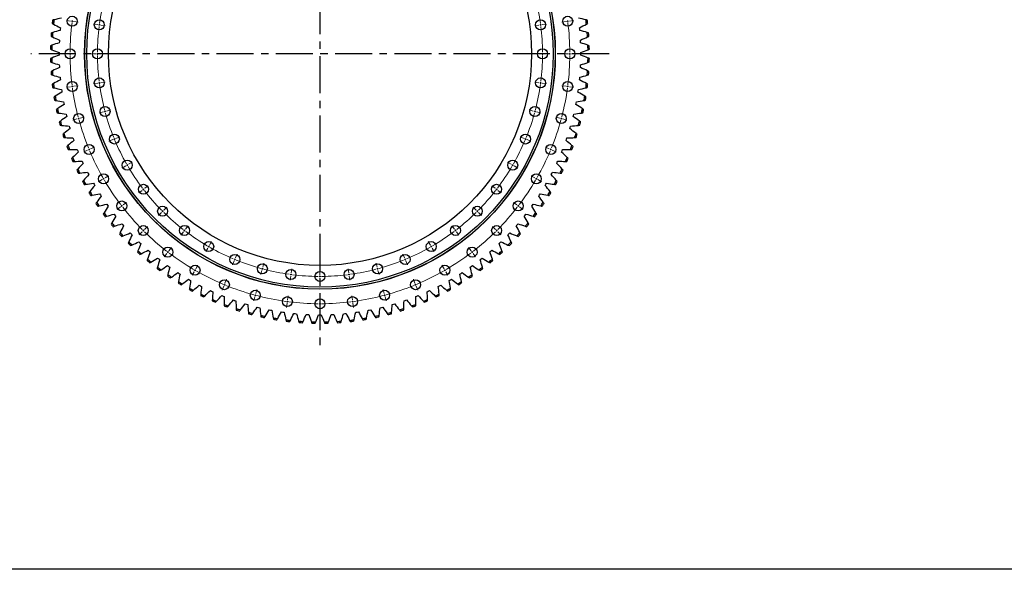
# Model space of a CAD drawing. Header units: millimetres. Extents: x 427 to 9394, y 22732 to 29464.
# Tile 1 of 16: x 1955 to 4910, y 22732 to 24382. Entities that reach past the tile are written whole.
import ezdxf

# ---------------------------------------------------------------- set-up
doc = ezdxf.new("R2010")
doc.units = ezdxf.units.MM
doc.header["$LTSCALE"] = 50
doc.linetypes.add('CENTER', pattern=[10.16, 6.35, -1.27, 1.27, -1.27])

msp = doc.modelspace()

# ---------------------------------------------------------------- linework, layer by layer
at = {"linetype": 'CENTER', "ltscale": 0.35}
for p, q in [((2855.9, 25160.8), (2855.9, 23397.3)), ((3723.7, 24279), (1988.1, 24279))]:
    msp.add_line(p, q, dxfattribs=at)
at = {"color": 7, "linetype": 'Continuous', "lineweight": 25}
for p, q in [((2076.3, 24353.5), (2076, 24349.5)), ((2076.8, 24357.5), (2076.3, 24353.5)), ((3635.5, 24353.5), (3635.1, 24357.5)), ((3635.8, 24349.5), (3635.5, 24353.5)), ((2073.7, 24316.3), (2073.5, 24312.3)), ((2073.9, 24320.3), (2073.7, 24316.3)), ((3638.1, 24316.3), (3637.9, 24320.3)), ((3638.3, 24312.3), (3638.1, 24316.3)), ((2072.8, 24283), (2072.8, 24279)), ((2072.8, 24279), (2072.8, 24275)), ((3639, 24279), (3639, 24283)), ((3639, 24275), (3639, 24279)), ((2073.5, 24245.8), (2073.7, 24241.8)), ((2073.7, 24241.8), (2073.9, 24237.8)), ((3637.9, 24237.8), (3638.1, 24241.8)), ((3638.1, 24241.8), (3638.3, 24245.8)), ((2076, 24208.6), (2076.3, 24204.6)), ((3635.5, 24204.6), (3635.8, 24208.6)), ((2076.3, 24204.6), (2076.8, 24200.6)), ((3635.1, 24200.6), (3635.5, 24204.6)), ((2080.2, 24171.6), (2080.8, 24167.6)), ((2080.8, 24167.6), (2081.4, 24163.6)), ((3630.4, 24163.6), (3631.1, 24167.6)), ((3631.1, 24167.6), (3631.6, 24171.6)), ((2086.2, 24134.8), (2087, 24130.8)), ((2087, 24130.8), (2087.7, 24126.9)), ((3624.1, 24126.9), (3624.9, 24130.8)), ((3624.9, 24130.8), (3625.6, 24134.8)), ((2094, 24098.3), (2094.9, 24094.4)), ((2094.9, 24094.4), (2095.9, 24090.5)), ((3616, 24090.5), (3616.9, 24094.4)), ((3616.9, 24094.4), (3617.9, 24098.3)), ((2103.4, 24062.3), (2104.5, 24058.4)), ((2104.5, 24058.4), (2105.7, 24054.6)), ((3606.1, 24054.6), (3607.3, 24058.4)), ((3607.3, 24058.4), (3608.4, 24062.3)), ((2114.6, 24026.7), (2115.9, 24022.9)), ((2115.9, 24022.9), (2117.2, 24019.1)), ((3594.6, 24019.1), (3596, 24022.9)), ((3596, 24022.9), (3597.2, 24026.7)), ((2127.4, 23991.7), (2128.9, 23988)), ((2128.9, 23988), (2130.4, 23984.3)), ((3581.4, 23984.3), (3582.9, 23988)), ((3582.9, 23988), (3584.4, 23991.7)), ((2141.9, 23957.4), (2143.6, 23953.7)), ((2143.6, 23953.7), (2145.3, 23950.1)), ((3566.6, 23950.1), (3568.3, 23953.7)), ((3568.3, 23953.7), (3569.9, 23957.4)), ((2158, 23923.8), (2159.9, 23920.2)), ((2159.9, 23920.2), (2161.7, 23916.6)), ((3550.1, 23916.6), (3552, 23920.2)), ((3552, 23920.2), (3553.8, 23923.8)), ((2175.7, 23891), (2177.7, 23887.5)), ((2177.7, 23887.5), (2179.8, 23884)), ((3532.1, 23884), (3534.1, 23887.5)), ((3534.1, 23887.5), (3536.1, 23891)), ((2195, 23859), (2197.1, 23855.6)), ((2197.1, 23855.6), (2199.3, 23852.3)), ((3512.5, 23852.3), (3514.7, 23855.6)), ((3514.7, 23855.6), (3516.8, 23859)), ((2215.7, 23828.1), (2218, 23824.8)), ((2218, 23824.8), (2220.4, 23821.5)), ((3491.5, 23821.5), (3493.8, 23824.8)), ((3493.8, 23824.8), (3496.1, 23828.1)), ((2237.9, 23798.1), (2240.3, 23794.9)), ((2240.3, 23794.9), (2242.9, 23791.8)), ((3469, 23791.8), (3471.5, 23794.9)), ((3471.5, 23794.9), (3473.9, 23798.1)), ((2261.5, 23769.3), (2264.1, 23766.2)), ((2264.1, 23766.2), (2266.7, 23763.2)), ((3445.1, 23763.2), (3447.7, 23766.2)), ((3447.7, 23766.2), (3450.4, 23769.3)), ((2286.4, 23741.5), (2289.1, 23738.6)), ((2289.1, 23738.6), (2291.9, 23735.7)), ((3419.9, 23735.7), (3422.7, 23738.6)), ((3422.7, 23738.6), (3425.4, 23741.5)), ((2312.6, 23715.1), (2315.5, 23712.3)), ((2315.5, 23712.3), (2318.4, 23709.5)), ((3393.4, 23709.5), (3396.3, 23712.3)), ((3396.3, 23712.3), (3399.2, 23715.1)), ((2340.1, 23689.8), (2343.1, 23687.2)), ((2343.1, 23687.2), (2346.1, 23684.6)), ((3365.7, 23684.6), (3368.7, 23687.2)), ((3368.7, 23687.2), (3371.8, 23689.8)), ((2368.7, 23666), (2371.8, 23663.5)), ((2371.8, 23663.5), (2375, 23661)), ((3336.8, 23661), (3340, 23663.5)), ((3340, 23663.5), (3343.1, 23666)), ((2398.4, 23643.5), (2401.7, 23641.1)), ((2401.7, 23641.1), (2404.9, 23638.8)), ((2429.2, 23622.4), (2432.5, 23620.2)), ((2432.5, 23620.2), (2435.9, 23618.1)), ((3275.9, 23618.1), (3279.3, 23620.2)), ((3279.3, 23620.2), (3282.7, 23622.4)), ((3306.9, 23638.8), (3310.2, 23641.1)), ((3310.2, 23641.1), (3313.4, 23643.5)), ((2460.9, 23602.9), (2464.4, 23600.8)), ((2464.4, 23600.8), (2467.8, 23598.9)), ((2493.5, 23584.8), (2497.1, 23583)), ((3214.8, 23583), (3218.3, 23584.8)), ((3244, 23598.9), (3247.5, 23600.8)), ((3247.5, 23600.8), (3250.9, 23602.9)), ((2497.1, 23583), (2500.7, 23581.2)), ((2527, 23568.4), (2530.6, 23566.7)), ((2530.6, 23566.7), (2534.3, 23565.1)), ((3177.6, 23565.1), (3181.2, 23566.7)), ((3181.2, 23566.7), (3184.9, 23568.4)), ((3211.2, 23581.2), (3214.8, 23583)), ((2561.1, 23553.5), (2564.9, 23552)), ((2564.9, 23552), (2568.6, 23550.6)), ((2596, 23540.3), (2599.8, 23539)), ((2599.8, 23539), (2603.6, 23537.7)), ((2631.4, 23528.8), (2635.3, 23527.6)), ((2635.3, 23527.6), (2639.1, 23526.5)), ((3072.7, 23526.5), (3076.5, 23527.6)), ((3076.5, 23527.6), (3080.4, 23528.8)), ((3108.2, 23537.7), (3112, 23539)), ((3112, 23539), (3115.8, 23540.3)), ((3143.2, 23550.6), (3147, 23552)), ((3147, 23552), (3150.7, 23553.5)), ((2667.4, 23519), (2671.3, 23518)), ((2671.3, 23518), (2675.2, 23517.1)), ((2703.8, 23510.9), (2707.7, 23510.1)), ((2707.7, 23510.1), (2711.7, 23509.3)), ((2740.5, 23504.5), (2744.5, 23503.9)), ((2744.5, 23503.9), (2748.4, 23503.4)), ((2777.5, 23499.9), (2781.5, 23499.5)), ((2781.5, 23499.5), (2785.5, 23499.1)), ((2814.6, 23497), (2818.7, 23496.8)), ((2818.7, 23496.8), (2822.7, 23496.6)), ((2889.2, 23496.6), (2893.2, 23496.8)), ((2893.2, 23496.8), (2897.2, 23497)), ((2926.4, 23499.1), (2930.4, 23499.5)), ((2930.4, 23499.5), (2934.3, 23499.9)), ((2963.4, 23503.4), (2967.4, 23503.9)), ((2967.4, 23503.9), (2971.3, 23504.5)), ((3000.2, 23509.3), (3004.1, 23510.1)), ((3004.1, 23510.1), (3008, 23510.9)), ((3036.6, 23517.1), (3040.5, 23518)), ((3040.5, 23518), (3044.4, 23519)), ((2851.9, 23496), (2855.9, 23495.9)), ((2855.9, 23495.9), (2859.9, 23496))]:
    msp.add_line(p, q, dxfattribs=at)
at = {"color": 0, "linetype": 'Continuous', "lineweight": 18}
for p, q in [((2107.4, 24377.6), (2095, 24379.2)), ((2112.3, 24376.9), (2109.9, 24377.3)), ((2112.3, 24376.9), (2114.8, 24376.6)), ((2117.3, 24376.3), (2129.7, 24374.6)), ((2188.7, 24366.9), (2176.3, 24368.5)), ((2193.6, 24366.2), (2191.1, 24366.5)), ((2193.6, 24366.2), (2196.1, 24365.9)), ((2198.6, 24365.6), (2211, 24363.9)), ((3513.2, 24365.6), (3500.8, 24363.9)), ((3518.2, 24366.2), (3515.7, 24365.9)), ((3518.2, 24366.2), (3520.7, 24366.5)), ((3523.2, 24366.9), (3535.5, 24368.5)), ((3594.5, 24376.3), (3582.1, 24374.6)), ((3599.5, 24376.9), (3597, 24376.6)), ((3599.5, 24376.9), (3602, 24377.3)), ((3604.5, 24377.6), (3616.8, 24379.2)), ((2100.9, 24279), (2088.4, 24279)), ((2105.9, 24279), (2103.4, 24279)), ((2105.9, 24279), (2108.4, 24279)), ((2110.9, 24279), (2123.4, 24279)), ((2182.9, 24279), (2170.4, 24279)), ((2187.9, 24279), (2185.4, 24279)), ((2187.9, 24279), (2190.4, 24279)), ((2192.9, 24279), (2205.4, 24279)), ((3518.9, 24279), (3506.4, 24279)), ((3523.9, 24279), (3521.4, 24279)), ((3523.9, 24279), (3526.4, 24279)), ((3528.9, 24279), (3541.4, 24279)), ((3600.9, 24279), (3588.4, 24279)), ((3605.9, 24279), (3603.4, 24279)), ((3605.9, 24279), (3608.4, 24279)), ((3610.9, 24279), (3623.4, 24279)), ((2107.4, 24180.5), (2095, 24178.9)), ((2112.3, 24181.1), (2109.9, 24180.8)), ((2112.3, 24181.1), (2114.8, 24181.5)), ((2117.3, 24181.8), (2129.7, 24183.4)), ((2188.7, 24191.2), (2176.3, 24189.6)), ((2193.6, 24191.8), (2191.1, 24191.5)), ((2193.6, 24191.8), (2196.1, 24192.2)), ((2198.6, 24192.5), (2211, 24194.1)), ((3513.2, 24192.5), (3500.8, 24194.1)), ((3518.2, 24191.8), (3515.7, 24192.2)), ((3518.2, 24191.8), (3520.7, 24191.5)), ((3523.2, 24191.2), (3535.5, 24189.6)), ((3594.5, 24181.8), (3582.1, 24183.4)), ((3599.5, 24181.1), (3597, 24181.5)), ((3599.5, 24181.1), (3602, 24180.8)), ((3604.5, 24180.5), (3616.8, 24178.9)), ((2136.3, 24086.2), (2148.4, 24089.4)), ((2205.8, 24104.8), (2193.8, 24101.6)), ((2210.7, 24106.1), (2208.3, 24105.5)), ((2210.7, 24106.1), (2213.1, 24106.8)), ((2215.5, 24107.4), (2227.6, 24110.7)), ((3496.3, 24107.4), (3484.2, 24110.7)), ((3501.2, 24106.1), (3498.7, 24106.8)), ((3501.2, 24106.1), (3503.6, 24105.5)), ((3506, 24104.8), (3518.1, 24101.6)), ((3575.5, 24086.2), (3563.5, 24089.4)), ((2126.6, 24083.6), (2114.6, 24080.4)), ((2131.5, 24084.9), (2129.1, 24084.3)), ((2131.5, 24084.9), (2133.9, 24085.6)), ((3580.4, 24084.9), (3577.9, 24085.6)), ((3580.4, 24084.9), (3582.8, 24084.3)), ((3585.2, 24083.6), (3597.3, 24080.4)), ((2243.4, 24025.3), (2254.9, 24030.1)), ((3468.4, 24025.3), (3456.9, 24030.1)), ((2167.6, 23993.9), (2179.2, 23998.7)), ((2234.1, 24021.5), (2222.6, 24016.7)), ((2238.8, 24023.4), (2236.5, 24022.4)), ((2238.8, 24023.4), (2241.1, 24024.4)), ((3473.1, 24023.4), (3470.8, 24024.4)), ((3473.1, 24023.4), (3475.4, 24022.4)), ((3477.7, 24021.5), (3489.2, 24016.7)), ((3544.2, 23993.9), (3532.7, 23998.7)), ((2158.4, 23990.1), (2146.8, 23985.3)), ((2163, 23992), (2160.7, 23991.1)), ((2163, 23992), (2165.3, 23993)), ((3548.8, 23992), (3546.5, 23993)), ((3548.8, 23992), (3551.1, 23991.1)), ((3553.4, 23990.1), (3565, 23985.3)), ((2273.1, 23942.5), (2262.3, 23936.3)), ((2277.4, 23945), (2275.2, 23943.8)), ((2277.4, 23945), (2279.6, 23946.3)), ((2281.7, 23947.5), (2292.6, 23953.8)), ((3430.1, 23947.5), (3419.3, 23953.8)), ((3434.4, 23945), (3432.3, 23946.3)), ((3434.4, 23945), (3436.6, 23943.8)), ((3438.7, 23942.5), (3449.6, 23936.3)), ((2210.7, 23906.5), (2221.5, 23912.8)), ((3501.1, 23906.5), (3490.3, 23912.8)), ((2202.1, 23901.5), (2191.2, 23895.3)), ((2206.4, 23904), (2204.2, 23902.8)), ((2206.4, 23904), (2208.6, 23905.3)), ((2329.9, 23875.4), (2339.8, 23883)), ((3381.9, 23875.4), (3372, 23883)), ((3505.4, 23904), (3503.3, 23905.3)), ((3505.4, 23904), (3507.6, 23902.8)), ((3509.8, 23901.5), (3520.6, 23895.3)), ((2322, 23869.3), (2312.1, 23861.7)), ((2326, 23872.4), (2324, 23870.9)), ((2326, 23872.4), (2327.9, 23873.9)), ((3385.9, 23872.4), (3383.9, 23873.9)), ((3385.9, 23872.4), (3387.9, 23870.9)), ((3389.8, 23869.3), (3399.8, 23861.7)), ((2260.9, 23822.5), (2258.9, 23820.9)), ((2260.9, 23822.5), (2262.9, 23824)), ((2264.9, 23825.5), (2274.8, 23833.1)), ((3447, 23825.5), (3437, 23833.1)), ((3450.9, 23822.5), (3448.9, 23824)), ((3450.9, 23822.5), (3452.9, 23820.9)), ((2256.9, 23819.4), (2247, 23811.8)), ((2380, 23803.1), (2371.2, 23794.3)), ((2383.6, 23806.7), (2381.8, 23804.9)), ((2383.6, 23806.7), (2385.3, 23808.5)), ((2387.1, 23810.2), (2395.9, 23819.1)), ((3324.7, 23810.2), (3315.9, 23819.1)), ((3328.3, 23806.7), (3326.5, 23808.5)), ((3328.3, 23806.7), (3330, 23804.9)), ((3331.8, 23803.1), (3340.6, 23794.3)), ((3454.9, 23819.4), (3464.8, 23811.8)), ((2452.3, 23753), (2459.9, 23763)), ((3259.5, 23753), (3251.9, 23763)), ((2322, 23745.2), (2313.2, 23736.3)), ((2325.6, 23748.7), (2323.8, 23746.9)), ((2325.6, 23748.7), (2327.4, 23750.5)), ((2329.1, 23752.2), (2338, 23761.1)), ((2446.2, 23745.1), (2438.6, 23735.2)), ((2449.3, 23749.1), (2447.7, 23747.1)), ((2449.3, 23749.1), (2450.8, 23751.1)), ((3262.6, 23749.1), (3261, 23751.1)), ((3262.6, 23749.1), (3264.1, 23747.1)), ((3265.6, 23745.1), (3273.2, 23735.2)), ((3382.7, 23752.2), (3373.9, 23761.1)), ((3386.2, 23748.7), (3384.5, 23750.5)), ((3386.2, 23748.7), (3388, 23746.9)), ((3389.8, 23745.2), (3398.6, 23736.3)), ((2524.4, 23704.9), (2530.7, 23715.7)), ((3187.4, 23704.9), (3181.2, 23715.7)), ((2396.3, 23680), (2388.7, 23670.1)), ((2399.3, 23684), (2397.8, 23682)), ((2399.3, 23684), (2400.9, 23686)), ((2402.4, 23688), (2410, 23697.9)), ((2519.4, 23696.2), (2513.2, 23685.4)), ((2521.9, 23700.5), (2520.7, 23698.4)), ((2521.9, 23700.5), (2523.2, 23702.7)), ((2602.2, 23666.5), (2607, 23678)), ((3109.6, 23666.5), (3104.8, 23678)), ((3189.9, 23700.5), (3188.7, 23702.7)), ((3189.9, 23700.5), (3191.2, 23698.4)), ((3192.4, 23696.2), (3198.7, 23685.4)), ((3309.4, 23688), (3301.8, 23697.9)), ((3312.5, 23684), (3311, 23686)), ((3312.5, 23684), (3314, 23682)), ((3315.5, 23680), (3323.1, 23670.1)), ((2483.4, 23633.8), (2489.7, 23644.7)), ((2598.4, 23657.3), (2593.6, 23645.7)), ((2600.3, 23661.9), (2599.3, 23659.6)), ((2600.3, 23661.9), (2601.2, 23664.2)), ((2684.3, 23638.6), (2687.6, 23650.7)), ((3027.5, 23638.6), (3024.3, 23650.7)), ((3111.5, 23661.9), (3110.6, 23664.2)), ((3111.5, 23661.9), (3112.5, 23659.6)), ((3113.5, 23657.3), (3118.2, 23645.7)), ((3228.4, 23633.8), (3222.2, 23644.7)), ((2478.4, 23625.2), (2472.2, 23614.4)), ((2480.9, 23629.5), (2479.7, 23627.3)), ((2480.9, 23629.5), (2482.2, 23631.7)), ((2681.7, 23629), (2678.5, 23616.9)), ((2683, 23633.8), (2682.4, 23631.4)), ((2683, 23633.8), (2683.7, 23636.2)), ((2768.7, 23616.7), (2768.4, 23614.3)), ((2768.7, 23616.7), (2769, 23619.2)), ((2769.4, 23621.7), (2771, 23634.1)), ((2855.9, 23616), (2855.9, 23628.5)), ((2942.5, 23621.7), (2940.8, 23634.1)), ((2943.1, 23616.7), (2942.8, 23619.2)), ((2943.1, 23616.7), (2943.4, 23614.3)), ((3028.8, 23633.8), (3028.2, 23636.2)), ((3028.8, 23633.8), (3029.5, 23631.4)), ((3030.1, 23629), (3033.3, 23616.9)), ((3230.9, 23629.5), (3229.7, 23631.7)), ((3230.9, 23629.5), (3232.2, 23627.3)), ((3233.4, 23625.2), (3239.7, 23614.4)), ((2568.9, 23586.1), (2567.9, 23583.8)), ((2568.9, 23586.1), (2569.9, 23588.4)), ((2570.8, 23590.7), (2575.6, 23602.3)), ((2768.1, 23611.8), (2766.4, 23599.4)), ((2855.9, 23611), (2855.9, 23613.5)), ((2855.9, 23611), (2855.9, 23608.5)), ((2855.9, 23606), (2855.9, 23593.5)), ((2943.8, 23611.8), (2945.4, 23599.4)), ((3141, 23590.7), (3136.2, 23602.3)), ((3142.9, 23586.1), (3142, 23588.4)), ((3142.9, 23586.1), (3143.9, 23583.8)), ((2567, 23581.5), (2562.2, 23570)), ((2661.8, 23554.6), (2662.4, 23557)), ((2663.1, 23559.4), (2666.3, 23571.5)), ((3048.7, 23559.4), (3045.5, 23571.5)), ((3050, 23554.6), (3049.4, 23557)), ((3144.8, 23581.5), (3149.6, 23570)), ((2660.5, 23549.8), (2657.3, 23537.7)), ((2661.8, 23554.6), (2661.2, 23552.2)), ((2757.4, 23530.5), (2755.7, 23518.1)), ((2758, 23535.4), (2757.7, 23533)), ((2758, 23535.4), (2758.3, 23537.9)), ((2758.7, 23540.4), (2760.3, 23552.8)), ((2855.9, 23534), (2855.9, 23546.5)), ((2855.9, 23529), (2855.9, 23531.5)), ((2855.9, 23529), (2855.9, 23526.5)), ((2953.2, 23540.4), (2951.5, 23552.8)), ((2953.8, 23535.4), (2953.5, 23537.9)), ((2953.8, 23535.4), (2954.1, 23533)), ((2954.5, 23530.5), (2956.1, 23518.1)), ((3050, 23554.6), (3050.7, 23552.2)), ((3051.3, 23549.8), (3054.6, 23537.7)), ((2855.9, 23524), (2855.9, 23511.5))]:
    msp.add_line(p, q, dxfattribs=at)
msp.add_lwpolyline([(426.7, 29464.3), (9393.5, 29464.3), (9393.5, 22731.9), (426.7, 22731.9)], close=True)
at = {"color": 7, "linetype": 'Continuous', "lineweight": 25}
for centre, radius in [((2855.9, 24279), 706.5), ((2855.9, 24279), 706), ((2855.9, 24279), 700), ((2855.9, 24279), 635), ((2112.3, 24376.9), 15), ((3599.5, 24376.9), 15), ((2193.6, 24366.2), 15), ((3518.2, 24366.2), 15), ((2105.9, 24279), 15), ((2187.9, 24279), 15), ((3523.9, 24279), 15), ((3605.9, 24279), 15), ((2193.6, 24191.8), 15), ((3518.2, 24191.8), 15), ((2112.3, 24181.1), 15), ((3599.5, 24181.1), 15), ((2210.7, 24106.1), 15), ((3501.2, 24106.1), 15), ((2131.5, 24084.9), 15), ((3580.4, 24084.9), 15), ((2238.8, 24023.4), 15), ((3473.1, 24023.4), 15), ((2163, 23992), 15), ((3548.8, 23992), 15), ((2277.4, 23945), 15), ((3434.4, 23945), 15), ((2206.4, 23904), 15), ((3505.4, 23904), 15), ((2326, 23872.4), 15), ((3385.9, 23872.4), 15), ((2260.9, 23822.5), 15), ((2383.6, 23806.7), 15), ((3328.3, 23806.7), 15), ((3450.9, 23822.5), 15), ((2325.6, 23748.7), 15), ((2449.3, 23749.1), 15), ((3262.6, 23749.1), 15), ((3386.2, 23748.7), 15), ((2521.9, 23700.5), 15), ((3189.9, 23700.5), 15), ((2399.3, 23684), 15), ((2600.3, 23661.9), 15), ((3111.5, 23661.9), 15), ((3312.5, 23684), 15), ((2480.9, 23629.5), 15), ((2683, 23633.8), 15), ((3028.8, 23633.8), 15), ((3230.9, 23629.5), 15), ((2768.7, 23616.7), 15), ((2855.9, 23611), 15), ((2943.1, 23616.7), 15), ((2568.9, 23586.1), 15), ((3142.9, 23586.1), 15), ((2661.8, 23554.6), 15), ((3050, 23554.6), 15), ((2758, 23535.4), 15), ((2855.9, 23529), 15), ((2953.8, 23535.4), 15)]:
    msp.add_circle(centre, radius, dxfattribs=at)
at = {"color": 0, "linetype": 'Continuous', "lineweight": 18}
for radius, start, end in [(668, 165.4289, 172.0711), (668, 7.9289, 14.5711), (750, 172.882, 179.618), (750, 172.5, 172.691), (750, 172.309, 172.5), (668, 172.9289, 179.5711), (668, 172.5, 172.7144), (668, 172.2856, 172.5), (668, 7.5, 7.7144), (668, 7.2856, 7.5), (668, 0.4289, 7.0711), (750, 7.5, 7.691), (750, 7.309, 7.5), (750, 0.382, 7.118), (750, 179.809, 180), (750, 180, 180.191), (750, 180.382, 187.118), (668, 179.7856, 180), (668, 180, 180.2144), (668, 180.4289, 187.0711), (668, 352.9289, 359.5711), (668, 0, 0.2144), (668, 359.7856, 0), (750, 352.882, 359.618), (750, 0, 0.191), (750, 359.809, 0), (750, 187.309, 187.5), (750, 187.5, 187.691), (750, 187.882, 194.618), (668, 187.2856, 187.5), (668, 187.5, 187.7144), (668, 187.9289, 194.5711), (668, 345.4289, 352.0711), (668, 352.2856, 352.5), (668, 352.5, 352.7144), (750, 345.382, 352.118), (750, 352.309, 352.5), (750, 352.5, 352.691), (750, 194.809, 195), (668, 194.7856, 195), (668, 195, 195.2144), (668, 195.4289, 202.0711), (668, 337.9289, 344.5711), (668, 344.7856, 345), (668, 345, 345.2144), (750, 345, 345.191), (750, 195, 195.191), (750, 195.382, 202.118), (750, 337.882, 344.618), (750, 344.809, 345), (668, 202.2856, 202.5), (668, 202.5, 202.7144), (668, 202.9289, 209.5711), (668, 330.4289, 337.0711), (668, 337.2856, 337.5), (668, 337.5, 337.7144), (750, 202.309, 202.5), (750, 202.5, 202.691), (750, 202.882, 209.618), (750, 330.382, 337.118), (750, 337.309, 337.5), (750, 337.5, 337.691), (668, 209.7856, 210), (668, 210, 210.2144), (668, 210.4289, 217.0711), (668, 322.9289, 329.5711), (668, 329.7856, 330), (668, 330, 330.2144), (750, 209.809, 210), (750, 210, 210.191), (750, 210.382, 217.118), (750, 322.882, 329.618), (750, 329.809, 330), (750, 330, 330.191), (668, 217.2856, 217.5), (668, 217.5, 217.7144), (668, 217.9289, 224.5711), (668, 315.4289, 322.0711), (668, 322.2856, 322.5), (668, 322.5, 322.7144), (750, 217.309, 217.5), (750, 217.5, 217.691), (750, 322.309, 322.5), (750, 322.5, 322.691), (750, 217.882, 224.618), (668, 224.7856, 225), (668, 225, 225.2144), (668, 225.4289, 232.0711), (668, 307.9289, 314.5711), (668, 314.7856, 315), (668, 315, 315.2144), (750, 315.382, 322.118), (750, 224.809, 225), (750, 225, 225.191), (750, 225.382, 232.118), (668, 232.2856, 232.5), (668, 232.5, 232.7144), (668, 232.9289, 239.5711), (668, 300.4289, 307.0711), (668, 307.2856, 307.5), (668, 307.5, 307.7144), (750, 307.882, 314.618), (750, 314.809, 315), (750, 315, 315.191), (750, 232.309, 232.5), (750, 232.5, 232.691), (750, 232.882, 239.618), (668, 239.7856, 240), (668, 240, 240.2144), (668, 240.4289, 247.0711), (668, 292.9289, 299.5711), (668, 299.7856, 300), (668, 300, 300.2144), (750, 300.382, 307.118), (750, 307.309, 307.5), (750, 307.5, 307.691), (668, 247.2856, 247.5), (668, 247.5, 247.7144), (668, 247.9289, 254.5711), (668, 285.4289, 292.0711), (668, 292.2856, 292.5), (668, 292.5, 292.7144), (750, 239.809, 240), (750, 240, 240.191), (750, 240.382, 247.118), (668, 254.7856, 255), (668, 255, 255.2144), (668, 255.4289, 262.0711), (668, 262.2856, 262.5), (668, 262.5, 262.7144), (668, 262.9289, 269.5711), (668, 270.4289, 277.0711), (668, 277.2856, 277.5), (668, 277.5, 277.7144), (668, 277.9289, 284.5711), (668, 284.7856, 285), (668, 285, 285.2144), (750, 292.882, 299.618), (750, 299.809, 300), (750, 300, 300.191), (750, 247.309, 247.5), (750, 247.5, 247.691), (668, 269.7856, 270), (668, 270, 270.2144), (750, 292.309, 292.5), (750, 292.5, 292.691), (750, 247.882, 254.618), (750, 254.809, 255), (750, 285, 285.191), (750, 285.382, 292.118), (750, 255, 255.191), (750, 255.382, 262.118), (750, 262.309, 262.5), (750, 262.5, 262.691), (750, 262.882, 269.618), (750, 269.809, 270), (750, 270, 270.191), (750, 270.382, 277.118), (750, 277.309, 277.5), (750, 277.5, 277.691), (750, 277.882, 284.618), (750, 284.809, 285)]:
    msp.add_arc((2855.9, 24279), radius, start, end, dxfattribs=at)
at = {"color": 7, "linetype": 'Continuous', "lineweight": 25}
for radius, start, end in [(808.8, 172.8144, 173.5493), (804.8, 172.7069, 173.6568), (804.8, 6.3432, 7.2931), (808.8, 6.4507, 7.1856), (808.8, 175.5417, 176.2765), (804.8, 175.4341, 176.384), (804.8, 3.616, 4.5659), (808.8, 3.7235, 4.4583), (808.8, 178.2689, 179.0038), (804.8, 178.1614, 179.1113), (804.8, 0.8887, 1.8386), (808.8, 0.9962, 1.7311), (808.8, 180.9962, 181.7311), (804.8, 180.8887, 181.8386), (804.8, 358.1614, 359.1113), (808.8, 358.2689, 359.0038), (808.8, 183.7235, 184.4583), (804.8, 183.616, 184.5659), (804.8, 355.4341, 356.384), (808.8, 355.5417, 356.2765), (808.8, 186.4507, 187.1856), (804.8, 186.3432, 187.2931), (804.8, 352.7069, 353.6568), (808.8, 352.8144, 353.5493), (808.8, 189.178, 189.9129), (804.8, 189.0705, 190.0204), (804.8, 349.9796, 350.9295), (808.8, 350.0871, 350.822), (808.8, 191.9053, 192.6402), (804.8, 191.7978, 192.7477), (804.8, 347.2523, 348.2022), (808.8, 347.3598, 348.0947), (808.8, 194.6326, 195.3674), (804.8, 194.525, 195.475), (804.8, 344.525, 345.475), (808.8, 344.6326, 345.3674), (808.8, 197.3598, 198.0947), (804.8, 197.2523, 198.2022), (804.8, 341.7978, 342.7477), (808.8, 341.9053, 342.6402), (808.8, 200.0871, 200.822), (804.8, 199.9796, 200.9295), (804.8, 339.0705, 340.0204), (808.8, 339.178, 339.9129), (808.8, 202.8144, 203.5493), (804.8, 202.7069, 203.6568), (804.8, 336.3432, 337.2931), (808.8, 336.4507, 337.1856), (808.8, 205.5417, 206.2765), (804.8, 205.4341, 206.384), (804.8, 333.616, 334.5659), (808.8, 333.7235, 334.4583), (808.8, 208.2689, 209.0038), (804.8, 208.1614, 209.1113), (804.8, 330.8887, 331.8386), (808.8, 330.9962, 331.7311), (808.8, 210.9962, 211.7311), (804.8, 210.8887, 211.8386), (804.8, 328.1614, 329.1113), (808.8, 328.2689, 329.0038), (808.8, 213.7235, 214.4583), (804.8, 213.616, 214.5659), (804.8, 325.4341, 326.384), (808.8, 325.5417, 326.2765), (808.8, 216.4507, 217.1856), (804.8, 216.3432, 217.2931), (804.8, 322.7069, 323.6568), (808.8, 322.8144, 323.5493), (808.8, 219.178, 219.9129), (804.8, 219.0705, 220.0204), (804.8, 319.9796, 320.9295), (808.8, 320.0871, 320.822), (808.8, 221.9053, 222.6402), (804.8, 221.7978, 222.7477), (804.8, 317.2523, 318.2022), (808.8, 317.3598, 318.0947), (808.8, 224.6326, 225.3674), (804.8, 224.525, 225.475), (804.8, 314.525, 315.475), (808.8, 314.6326, 315.3674), (808.8, 227.3598, 228.0947), (804.8, 227.2523, 228.2022), (804.8, 311.7978, 312.7477), (808.8, 311.9053, 312.6402), (808.8, 230.0871, 230.822), (804.8, 229.9796, 230.9295), (804.8, 309.0705, 310.0204), (808.8, 309.178, 309.9129), (808.8, 232.8144, 233.5493), (804.8, 232.7069, 233.6568), (804.8, 235.4341, 236.384), (804.8, 303.616, 304.5659), (804.8, 306.3432, 307.2931), (808.8, 306.4507, 307.1856), (808.8, 235.5417, 236.2765), (808.8, 238.2689, 239.0038), (804.8, 238.1614, 239.1113), (804.8, 300.8887, 301.8386), (808.8, 300.9962, 301.7311), (808.8, 303.7235, 304.4583), (808.8, 240.9962, 241.7311), (804.8, 240.8887, 241.8386), (804.8, 243.616, 244.5659), (804.8, 295.4341, 296.384), (804.8, 298.1614, 299.1113), (808.8, 298.2689, 299.0038), (808.8, 243.7235, 244.4583), (808.8, 246.4507, 247.1856), (804.8, 246.3432, 247.2931), (804.8, 249.0705, 250.0204), (804.8, 289.9796, 290.9295), (804.8, 292.7069, 293.6568), (808.8, 292.8144, 293.5493), (808.8, 295.5417, 296.2765), (808.8, 249.178, 249.9129), (804.8, 251.7978, 252.7477), (808.8, 251.9053, 252.6402), (804.8, 254.525, 255.475), (808.8, 254.6326, 255.3674), (804.8, 284.525, 285.475), (808.8, 284.6326, 285.3674), (804.8, 287.2523, 288.2022), (808.8, 287.3598, 288.0947), (808.8, 290.0871, 290.822), (804.8, 257.2523, 258.2022), (808.8, 257.3598, 258.0947), (804.8, 259.9796, 260.9295), (808.8, 260.0871, 260.822), (804.8, 262.7069, 263.6568), (808.8, 262.8144, 263.5493), (804.8, 265.4341, 266.384), (808.8, 265.5417, 266.2765), (804.8, 268.1614, 269.1113), (808.8, 268.2689, 269.0038), (804.8, 270.8887, 271.8386), (808.8, 270.9962, 271.7311), (804.8, 273.616, 274.5659), (808.8, 273.7235, 274.4583), (804.8, 276.3432, 277.2931), (808.8, 276.4507, 277.1856), (804.8, 279.0705, 280.0204), (808.8, 279.178, 279.9129), (804.8, 281.7978, 282.7477), (808.8, 281.9053, 282.6402)]:
    msp.add_arc((2855.9, 24279), radius, start, end, dxfattribs=at)
for points in [[(2080.2, 24386.5), (2072.7, 24384.8), (2065.2, 24383), (2057.6, 24381.2)], [(3654.2, 24381.2), (3646.7, 24383), (3639.1, 24384.8), (3631.6, 24386.5)], [(2052.2, 24369.9), (2053.5, 24369.2), (2054.8, 24368.6), (2056, 24367.9)], [(2057.6, 24381.2), (2056.2, 24380.9), (2054.9, 24380.5), (2053.5, 24380.2)], [(2056, 24367.9), (2062.9, 24364.4), (2069.8, 24360.9), (2076.8, 24357.5)], [(3635.1, 24357.5), (3642, 24360.9), (3648.9, 24364.4), (3655.8, 24367.9)], [(3658.4, 24380.2), (3657, 24380.5), (3655.6, 24380.9), (3654.2, 24381.2)], [(3655.8, 24367.9), (3657.1, 24368.6), (3658.3, 24369.2), (3659.6, 24369.9)], [(2048.8, 24331.6), (2050.1, 24331), (2051.4, 24330.4), (2052.7, 24329.8)], [(2053.7, 24343.1), (2052.3, 24342.7), (2050.9, 24342.3), (2049.6, 24341.9)], [(2052.7, 24329.8), (2059.8, 24326.6), (2066.8, 24323.4), (2073.9, 24320.3)], [(2076, 24349.5), (2068.5, 24347.4), (2061.1, 24345.3), (2053.7, 24343.1)], [(3658.2, 24343.1), (3650.7, 24345.3), (3643.3, 24347.4), (3635.8, 24349.5)], [(3637.9, 24320.3), (3645, 24323.4), (3652.1, 24326.6), (3659.1, 24329.8)], [(3662.3, 24341.9), (3660.9, 24342.3), (3659.5, 24342.7), (3658.2, 24343.1)], [(3659.1, 24329.8), (3660.4, 24330.4), (3661.7, 24331), (3663, 24331.6)], [(2051.5, 24304.9), (2050.2, 24304.4), (2048.8, 24303.9), (2047.5, 24303.5)], [(2073.5, 24312.3), (2066.2, 24309.8), (2058.9, 24307.4), (2051.5, 24304.9)], [(3660.3, 24304.9), (3653, 24307.4), (3645.6, 24309.8), (3638.3, 24312.3)], [(3664.3, 24303.5), (3663, 24303.9), (3661.6, 24304.4), (3660.3, 24304.9)], [(2047.2, 24293.1), (2048.6, 24292.6), (2049.9, 24292), (2051.2, 24291.5)], [(2051.2, 24266.5), (2049.9, 24266), (2048.6, 24265.5), (2047.2, 24265)], [(2051.2, 24291.5), (2058.4, 24288.7), (2065.6, 24285.8), (2072.8, 24283)], [(2072.8, 24275), (2065.6, 24272.2), (2058.4, 24269.4), (2051.2, 24266.5)], [(3639, 24283), (3646.2, 24285.8), (3653.4, 24288.7), (3660.6, 24291.5)], [(3660.6, 24266.5), (3653.4, 24269.4), (3646.2, 24272.2), (3639, 24275)], [(3660.6, 24291.5), (3661.9, 24292), (3663.3, 24292.6), (3664.6, 24293.1)], [(3664.6, 24265), (3663.3, 24265.5), (3661.9, 24266), (3660.6, 24266.5)], [(2047.5, 24254.6), (2048.8, 24254.1), (2050.2, 24253.7), (2051.5, 24253.2)], [(2051.5, 24253.2), (2058.9, 24250.7), (2066.2, 24248.2), (2073.5, 24245.8)], [(2073.9, 24237.8), (2066.8, 24234.6), (2059.8, 24231.5), (2052.7, 24228.3)], [(3659.1, 24228.3), (3652.1, 24231.5), (3645, 24234.6), (3637.9, 24237.8)], [(3638.3, 24245.8), (3645.6, 24248.2), (3653, 24250.7), (3660.3, 24253.2)], [(3660.3, 24253.2), (3661.6, 24253.7), (3663, 24254.1), (3664.3, 24254.6)], [(2052.7, 24228.3), (2051.4, 24227.7), (2050.1, 24227.1), (2048.8, 24226.5)], [(2049.6, 24216.2), (2050.9, 24215.8), (2052.3, 24215.4), (2053.7, 24215)], [(2053.7, 24215), (2061.1, 24212.8), (2068.5, 24210.7), (2076, 24208.6)], [(3635.8, 24208.6), (3643.3, 24210.7), (3650.7, 24212.8), (3658.2, 24215)], [(3658.2, 24215), (3659.5, 24215.4), (3660.9, 24215.8), (3662.3, 24216.2)], [(3663, 24226.5), (3661.7, 24227.1), (3660.4, 24227.7), (3659.1, 24228.3)], [(2056, 24190.1), (2054.8, 24189.5), (2053.5, 24188.8), (2052.2, 24188.2)], [(2053.5, 24177.9), (2054.9, 24177.5), (2056.2, 24177.2), (2057.6, 24176.9)], [(2076.8, 24200.6), (2069.8, 24197.1), (2062.9, 24193.6), (2056, 24190.1)], [(2057.6, 24176.9), (2065.2, 24175.1), (2072.7, 24173.3), (2080.2, 24171.6)], [(3631.6, 24171.6), (3639.1, 24173.3), (3646.7, 24175.1), (3654.2, 24176.9)], [(3655.8, 24190.1), (3648.9, 24193.6), (3642, 24197.1), (3635.1, 24200.6)], [(3654.2, 24176.9), (3655.6, 24177.2), (3657, 24177.5), (3658.4, 24177.9)], [(3659.6, 24188.2), (3658.3, 24188.8), (3657.1, 24189.5), (3655.8, 24190.1)], [(2061.2, 24152.2), (2059.9, 24151.4), (2058.7, 24150.7), (2057.5, 24150)], [(2081.4, 24163.6), (2074.6, 24159.8), (2067.9, 24156), (2061.2, 24152.2)], [(3650.6, 24152.2), (3643.9, 24156), (3637.2, 24159.8), (3630.4, 24163.6)], [(3654.4, 24150), (3653.1, 24150.7), (3651.9, 24151.4), (3650.6, 24152.2)], [(2059.2, 24139.8), (2060.6, 24139.5), (2062, 24139.3), (2063.4, 24139)], [(2063.4, 24139), (2071, 24137.6), (2078.6, 24136.1), (2086.2, 24134.8)], [(2087.7, 24126.9), (2081.2, 24122.8), (2074.6, 24118.6), (2068.1, 24114.5)], [(3643.7, 24114.5), (3637.2, 24118.6), (3630.6, 24122.8), (3624.1, 24126.9)], [(3625.6, 24134.8), (3633.2, 24136.1), (3640.8, 24137.6), (3648.4, 24139)], [(3648.4, 24139), (3649.8, 24139.3), (3651.2, 24139.5), (3652.6, 24139.8)], [(2068.1, 24114.5), (2066.9, 24113.7), (2065.7, 24112.9), (2064.5, 24112.2)], [(2066.7, 24102), (2068.1, 24101.8), (2069.5, 24101.6), (2070.9, 24101.4)], [(2070.9, 24101.4), (2078.6, 24100.4), (2086.3, 24099.3), (2094, 24098.3)], [(2095.9, 24090.5), (2089.5, 24086.1), (2083.2, 24081.7), (2076.8, 24077.2)], [(3635, 24077.2), (3628.7, 24081.7), (3622.3, 24086.1), (3616, 24090.5)], [(3617.9, 24098.3), (3625.5, 24099.3), (3633.2, 24100.4), (3640.9, 24101.4)], [(3640.9, 24101.4), (3642.3, 24101.6), (3643.7, 24101.8), (3645.1, 24102)], [(3647.3, 24112.2), (3646.1, 24112.9), (3644.9, 24113.7), (3643.7, 24114.5)], [(2076.8, 24077.2), (2075.7, 24076.4), (2074.5, 24075.5), (2073.3, 24074.7)], [(2076, 24064.7), (2077.4, 24064.6), (2078.9, 24064.4), (2080.3, 24064.3)], [(2080.3, 24064.3), (2088, 24063.6), (2095.7, 24062.9), (2103.4, 24062.3)], [(3608.4, 24062.3), (3616.1, 24062.9), (3623.8, 24063.6), (3631.5, 24064.3)], [(3631.5, 24064.3), (3633, 24064.4), (3634.4, 24064.6), (3635.8, 24064.7)], [(3638.5, 24074.7), (3637.3, 24075.5), (3636.2, 24076.4), (3635, 24077.2)], [(2087.3, 24040.3), (2086.2, 24039.5), (2085.1, 24038.6), (2084, 24037.7)], [(2105.7, 24054.6), (2099.5, 24049.8), (2093.4, 24045.1), (2087.3, 24040.3)], [(3624.5, 24040.3), (3618.4, 24045.1), (3612.3, 24049.8), (3606.1, 24054.6)], [(3627.9, 24037.7), (3626.7, 24038.6), (3625.6, 24039.5), (3624.5, 24040.3)], [(2087.1, 24027.8), (2088.5, 24027.8), (2090, 24027.7), (2091.4, 24027.6)], [(2091.4, 24027.6), (2099.1, 24027.3), (2106.9, 24027), (2114.6, 24026.7)], [(2099.5, 24004), (2098.5, 24003.1), (2097.4, 24002.2), (2096.3, 24001.2)], [(2117.2, 24019.1), (2111.3, 24014.1), (2105.4, 24009.1), (2099.5, 24004)], [(3612.3, 24004), (3606.4, 24009.1), (3600.5, 24014.1), (3594.6, 24019.1)], [(3597.2, 24026.7), (3605, 24027), (3612.7, 24027.3), (3620.4, 24027.6)], [(3615.5, 24001.2), (3614.4, 24002.2), (3613.4, 24003.1), (3612.3, 24004)], [(3620.4, 24027.6), (3621.9, 24027.7), (3623.3, 24027.8), (3624.7, 24027.8)], [(2099.9, 23991.5), (2101.4, 23991.5), (2102.8, 23991.5), (2104.2, 23991.5)], [(2104.2, 23991.5), (2112, 23991.6), (2119.7, 23991.6), (2127.4, 23991.7)], [(2130.4, 23984.3), (2124.8, 23979), (2119.1, 23973.7), (2113.5, 23968.4)], [(3598.3, 23968.4), (3592.7, 23973.7), (3587.1, 23979), (3581.4, 23984.3)], [(3584.4, 23991.7), (3592.1, 23991.6), (3599.9, 23991.6), (3607.6, 23991.5)], [(3607.6, 23991.5), (3609, 23991.5), (3610.5, 23991.5), (3611.9, 23991.5)], [(2113.5, 23968.4), (2112.5, 23967.4), (2111.4, 23966.4), (2110.4, 23965.4)], [(2114.5, 23955.9), (2115.9, 23956), (2117.3, 23956), (2118.7, 23956.1)], [(2118.7, 23956.1), (2126.5, 23956.5), (2134.2, 23956.9), (2141.9, 23957.4)], [(2145.3, 23950.1), (2139.9, 23944.5), (2134.5, 23939), (2129.1, 23933.4)], [(3582.7, 23933.4), (3577.4, 23939), (3572, 23944.5), (3566.6, 23950.1)], [(3569.9, 23957.4), (3577.6, 23956.9), (3585.3, 23956.5), (3593.1, 23956.1)], [(3593.1, 23956.1), (3594.5, 23956), (3595.9, 23956), (3597.4, 23955.9)], [(3601.4, 23965.4), (3600.4, 23966.4), (3599.4, 23967.4), (3598.3, 23968.4)], [(2129.1, 23933.4), (2128.1, 23932.4), (2127.1, 23931.3), (2126.2, 23930.3)], [(2130.7, 23921), (2132.1, 23921.1), (2133.5, 23921.2), (2134.9, 23921.4)], [(2134.9, 23921.4), (2142.6, 23922.1), (2150.3, 23922.9), (2158, 23923.8)], [(2161.7, 23916.6), (2156.6, 23910.8), (2151.5, 23905), (2146.4, 23899.2)], [(3565.4, 23899.2), (3560.4, 23905), (3555.2, 23910.8), (3550.1, 23916.6)], [(3553.8, 23923.8), (3561.5, 23922.9), (3569.2, 23922.1), (3576.9, 23921.4)], [(3576.9, 23921.4), (3578.3, 23921.2), (3579.7, 23921.1), (3581.1, 23921)], [(3585.7, 23930.3), (3584.7, 23931.3), (3583.7, 23932.4), (3582.7, 23933.4)], [(2146.4, 23899.2), (2145.4, 23898.1), (2144.5, 23897), (2143.6, 23896)], [(2148.5, 23886.9), (2150, 23887.1), (2151.4, 23887.3), (2152.8, 23887.5)], [(2152.8, 23887.5), (2160.4, 23888.6), (2168.1, 23889.8), (2175.7, 23891)], [(2179.8, 23884), (2174.9, 23878), (2170.1, 23871.9), (2165.3, 23865.9)], [(3546.6, 23865.9), (3541.8, 23871.9), (3536.9, 23878), (3532.1, 23884)], [(3536.1, 23891), (3543.7, 23889.8), (3551.4, 23888.6), (3559, 23887.5)], [(3559, 23887.5), (3560.5, 23887.3), (3561.9, 23887.1), (3563.3, 23886.9)], [(3568.3, 23896), (3567.3, 23897), (3566.4, 23898.1), (3565.4, 23899.2)], [(2165.3, 23865.9), (2164.4, 23864.8), (2163.5, 23863.6), (2162.6, 23862.5)], [(2168, 23853.7), (2169.4, 23853.9), (2170.8, 23854.2), (2172.2, 23854.5)], [(2172.2, 23854.5), (2179.8, 23856), (2187.4, 23857.5), (2195, 23859)], [(2199.3, 23852.3), (2194.8, 23846), (2190.2, 23839.8), (2185.7, 23833.5)], [(3526.1, 23833.5), (3521.6, 23839.8), (3517.1, 23846), (3512.5, 23852.3)], [(3516.8, 23859), (3524.4, 23857.5), (3532, 23856), (3539.6, 23854.5)], [(3539.6, 23854.5), (3541, 23854.2), (3542.4, 23853.9), (3543.8, 23853.7)], [(3549.2, 23862.5), (3548.3, 23863.6), (3547.4, 23864.8), (3546.6, 23865.9)], [(2185.7, 23833.5), (2184.9, 23832.3), (2184, 23831.2), (2183.2, 23830)], [(2189, 23821.4), (2190.4, 23821.7), (2191.8, 23822.1), (2193.2, 23822.4)], [(2193.2, 23822.4), (2200.7, 23824.3), (2208.2, 23826.2), (2215.7, 23828.1)], [(2220.4, 23821.5), (2216.1, 23815.1), (2211.9, 23808.6), (2207.7, 23802.1)], [(3504.2, 23802.1), (3500, 23808.6), (3495.7, 23815.1), (3491.5, 23821.5)], [(3496.1, 23828.1), (3503.6, 23826.2), (3511.1, 23824.3), (3518.6, 23822.4)], [(3518.6, 23822.4), (3520, 23822.1), (3521.4, 23821.7), (3522.8, 23821.4)], [(3528.6, 23830), (3527.8, 23831.2), (3527, 23832.3), (3526.1, 23833.5)], [(2207.7, 23802.1), (2206.9, 23800.9), (2206.1, 23799.7), (2205.3, 23798.5)], [(2215.7, 23791.4), (2223.1, 23793.6), (2230.5, 23795.8), (2237.9, 23798.1)], [(2242.9, 23791.8), (2238.9, 23785.2), (2235, 23778.5), (2231.1, 23771.8)], [(3480.7, 23771.8), (3476.8, 23778.5), (3472.9, 23785.2), (3469, 23791.8)], [(3473.9, 23798.1), (3481.3, 23795.8), (3488.7, 23793.6), (3496.2, 23791.4)], [(3506.5, 23798.5), (3505.7, 23799.7), (3504.9, 23800.9), (3504.2, 23802.1)], [(2211.6, 23790.2), (2212.9, 23790.6), (2214.3, 23791), (2215.7, 23791.4)], [(2231.1, 23771.8), (2230.4, 23770.6), (2229.7, 23769.3), (2228.9, 23768.1)], [(2239.6, 23761.5), (2246.9, 23764.1), (2254.2, 23766.6), (2261.5, 23769.3)], [(2266.7, 23763.2), (2263.1, 23756.4), (2259.5, 23749.5), (2255.9, 23742.6)], [(3455.9, 23742.6), (3452.3, 23749.5), (3448.7, 23756.4), (3445.1, 23763.2)], [(3450.4, 23769.3), (3457.6, 23766.6), (3464.9, 23764.1), (3472.2, 23761.5)], [(3482.9, 23768.1), (3482.2, 23769.3), (3481.5, 23770.6), (3480.7, 23771.8)], [(3496.2, 23791.4), (3497.5, 23791), (3498.9, 23790.6), (3500.3, 23790.2)], [(2235.5, 23760.1), (2236.9, 23760.6), (2238.2, 23761), (2239.6, 23761.5)], [(2255.9, 23742.6), (2255.3, 23741.4), (2254.6, 23740.1), (2254, 23738.8)], [(2260.9, 23731.2), (2262.3, 23731.7), (2263.6, 23732.2), (2264.9, 23732.8)], [(2264.9, 23732.8), (2272.1, 23735.7), (2279.3, 23738.6), (2286.4, 23741.5)], [(2291.9, 23735.7), (2288.6, 23728.7), (2285.4, 23721.7), (2282.1, 23714.7)], [(3429.7, 23714.7), (3426.5, 23721.7), (3423.2, 23728.7), (3419.9, 23735.7)], [(3425.4, 23741.5), (3432.6, 23738.6), (3439.7, 23735.7), (3446.9, 23732.8)], [(3446.9, 23732.8), (3448.2, 23732.2), (3449.6, 23731.7), (3450.9, 23731.2)], [(3457.9, 23738.8), (3457.2, 23740.1), (3456.5, 23741.4), (3455.9, 23742.6)], [(3472.2, 23761.5), (3473.6, 23761), (3474.9, 23760.6), (3476.3, 23760.1)], [(2282.1, 23714.7), (2281.5, 23713.4), (2280.9, 23712.1), (2280.3, 23710.8)], [(2287.7, 23703.5), (2289, 23704.1), (2290.3, 23704.7), (2291.6, 23705.3)], [(2291.6, 23705.3), (2298.6, 23708.5), (2305.6, 23711.8), (2312.6, 23715.1)], [(2318.4, 23709.5), (2315.5, 23702.4), (2312.5, 23695.2), (2309.6, 23688)], [(3402.2, 23688), (3399.3, 23695.2), (3396.4, 23702.4), (3393.4, 23709.5)], [(3399.2, 23715.1), (3406.2, 23711.8), (3413.2, 23708.5), (3420.3, 23705.3)], [(3420.3, 23705.3), (3421.6, 23704.7), (3422.8, 23704.1), (3424.1, 23703.5)], [(3431.5, 23710.8), (3430.9, 23712.1), (3430.3, 23713.4), (3429.7, 23714.7)], [(2309.6, 23688), (2309.1, 23686.7), (2308.6, 23685.4), (2308, 23684.1)], [(2315.7, 23677.1), (2317, 23677.7), (2318.2, 23678.4), (2319.5, 23679.1)], [(2319.5, 23679.1), (2326.4, 23682.6), (2333.2, 23686.2), (2340.1, 23689.8)], [(2346.1, 23684.6), (2343.5, 23677.3), (2340.9, 23670), (2338.4, 23662.7)], [(3373.4, 23662.7), (3370.9, 23670), (3368.3, 23677.3), (3365.7, 23684.6)], [(3371.8, 23689.8), (3378.6, 23686.2), (3385.4, 23682.6), (3392.3, 23679.1)], [(3392.3, 23679.1), (3393.6, 23678.4), (3394.8, 23677.7), (3396.1, 23677.1)], [(3403.8, 23684.1), (3403.3, 23685.4), (3402.7, 23686.7), (3402.2, 23688)], [(2338.4, 23662.7), (2337.9, 23661.4), (2337.4, 23660), (2337, 23658.7)], [(2345, 23652.1), (2346.2, 23652.8), (2347.4, 23653.5), (2348.7, 23654.2)], [(2348.7, 23654.2), (2355.4, 23658.1), (2362, 23662), (2368.7, 23666)], [(2375, 23661), (2372.7, 23653.6), (2370.5, 23646.2), (2368.3, 23638.8)], [(3343.5, 23638.8), (3341.3, 23646.2), (3339.1, 23653.6), (3336.8, 23661)], [(3343.1, 23666), (3349.8, 23662), (3356.5, 23658.1), (3363.2, 23654.2)], [(3363.2, 23654.2), (3364.4, 23653.5), (3365.6, 23652.8), (3366.9, 23652.1)], [(3374.9, 23658.7), (3374.4, 23660), (3373.9, 23661.4), (3373.4, 23662.7)], [(2368.3, 23638.8), (2367.9, 23637.4), (2367.5, 23636), (2367.1, 23634.7)], [(2375.4, 23628.5), (2376.6, 23629.2), (2377.8, 23630), (2379, 23630.8)], [(2379, 23630.8), (2385.5, 23635), (2392, 23639.2), (2398.4, 23643.5)], [(2399.3, 23616.3), (2399, 23614.9), (2398.6, 23613.5), (2398.3, 23612.1)], [(2404.9, 23638.8), (2403, 23631.3), (2401.2, 23623.8), (2399.3, 23616.3)], [(2410.4, 23608.8), (2416.6, 23613.3), (2422.9, 23617.9), (2429.2, 23622.4)], [(2435.9, 23618.1), (2434.4, 23610.5), (2432.8, 23602.9), (2431.4, 23595.3)], [(3280.5, 23595.3), (3279, 23602.9), (3277.5, 23610.5), (3275.9, 23618.1)], [(3282.7, 23622.4), (3288.9, 23617.9), (3295.2, 23613.3), (3301.5, 23608.8)], [(3312.5, 23616.3), (3310.7, 23623.8), (3308.8, 23631.3), (3306.9, 23638.8)], [(3313.5, 23612.1), (3313.2, 23613.5), (3312.9, 23614.9), (3312.5, 23616.3)], [(3313.4, 23643.5), (3319.9, 23639.2), (3326.4, 23635), (3332.9, 23630.8)], [(3332.9, 23630.8), (3334.1, 23630), (3335.2, 23629.2), (3336.4, 23628.5)], [(3344.8, 23634.7), (3344.3, 23636), (3343.9, 23637.4), (3343.5, 23638.8)], [(2406.9, 23606.3), (2408, 23607.2), (2409.2, 23608), (2410.4, 23608.8)], [(2431.4, 23595.3), (2431.1, 23593.9), (2430.8, 23592.5), (2430.5, 23591.1)], [(2439.4, 23585.7), (2440.5, 23586.6), (2441.6, 23587.5), (2442.8, 23588.4)], [(2442.8, 23588.4), (2448.8, 23593.2), (2454.9, 23598), (2460.9, 23602.9)], [(2467.8, 23598.9), (2466.7, 23591.2), (2465.5, 23583.6), (2464.4, 23575.9)], [(2476.1, 23569.5), (2481.9, 23574.6), (2487.7, 23579.7), (2493.5, 23584.8)], [(3218.3, 23584.8), (3224.1, 23579.7), (3229.9, 23574.6), (3235.7, 23569.5)], [(3247.5, 23575.9), (3246.3, 23583.6), (3245.2, 23591.2), (3244, 23598.9)], [(3250.9, 23602.9), (3257, 23598), (3263, 23593.2), (3269.1, 23588.4)], [(3269.1, 23588.4), (3270.2, 23587.5), (3271.3, 23586.6), (3272.4, 23585.7)], [(3281.3, 23591.1), (3281, 23592.5), (3280.7, 23593.9), (3280.5, 23595.3)], [(3301.5, 23608.8), (3302.6, 23608), (3303.8, 23607.2), (3304.9, 23606.3)], [(2464.4, 23575.9), (2464.2, 23574.5), (2464, 23573.1), (2463.8, 23571.7)], [(2472.9, 23566.7), (2473.9, 23567.6), (2475, 23568.6), (2476.1, 23569.5)], [(2498.3, 23558.1), (2498.1, 23556.6), (2498, 23555.2), (2497.9, 23553.8)], [(2500.7, 23581.2), (2499.8, 23573.5), (2499, 23565.8), (2498.3, 23558.1)], [(2510.3, 23552.2), (2515.9, 23557.6), (2521.4, 23563), (2527, 23568.4)], [(2534.3, 23565.1), (2533.8, 23557.3), (2533.4, 23549.6), (2533, 23541.9)], [(3178.8, 23541.9), (3178.5, 23549.6), (3178, 23557.3), (3177.6, 23565.1)], [(3184.9, 23568.4), (3190.4, 23563), (3196, 23557.6), (3201.6, 23552.2)], [(3213.6, 23558.1), (3212.8, 23565.8), (3212, 23573.5), (3211.2, 23581.2)], [(3214, 23553.8), (3213.8, 23555.2), (3213.7, 23556.6), (3213.6, 23558.1)], [(3235.7, 23569.5), (3236.8, 23568.6), (3237.9, 23567.6), (3239, 23566.7)], [(3248.1, 23571.7), (3247.9, 23573.1), (3247.7, 23574.5), (3247.5, 23575.9)], [(2507.2, 23549.3), (2508.2, 23550.3), (2509.2, 23551.2), (2510.3, 23552.2)], [(2533, 23541.9), (2532.9, 23540.4), (2532.8, 23539), (2532.8, 23537.6)], [(2542.3, 23533.5), (2543.3, 23534.5), (2544.3, 23535.6), (2545.2, 23536.6)], [(2545.2, 23536.6), (2550.6, 23542.2), (2555.9, 23547.9), (2561.1, 23553.5)], [(2568.6, 23550.6), (2568.5, 23542.8), (2568.4, 23535.1), (2568.4, 23527.3)], [(2568.4, 23527.3), (2568.4, 23525.9), (2568.4, 23524.5), (2568.4, 23523.1)], [(2580.9, 23522.7), (2586, 23528.5), (2591, 23534.4), (2596, 23540.3)], [(2603.6, 23537.7), (2603.9, 23530), (2604.2, 23522.2), (2604.5, 23514.5)], [(2617.2, 23510.4), (2622, 23516.5), (2626.7, 23522.7), (2631.4, 23528.8)], [(2639.1, 23526.5), (2639.8, 23518.8), (2640.5, 23511.1), (2641.2, 23503.4)], [(3070.6, 23503.4), (3071.4, 23511.1), (3072, 23518.8), (3072.7, 23526.5)], [(3080.4, 23528.8), (3085.1, 23522.7), (3089.8, 23516.5), (3094.6, 23510.4)], [(3107.3, 23514.5), (3107.7, 23522.2), (3108, 23530), (3108.2, 23537.7)], [(3115.8, 23540.3), (3120.8, 23534.4), (3125.9, 23528.5), (3130.9, 23522.7)], [(3143.4, 23527.3), (3143.4, 23535.1), (3143.3, 23542.8), (3143.2, 23550.6)], [(3143.4, 23523.1), (3143.4, 23524.5), (3143.4, 23525.9), (3143.4, 23527.3)], [(3150.7, 23553.5), (3156, 23547.9), (3161.3, 23542.2), (3166.6, 23536.6)], [(3166.6, 23536.6), (3167.6, 23535.6), (3168.5, 23534.5), (3169.5, 23533.5)], [(3179.1, 23537.6), (3179, 23539), (3178.9, 23540.4), (3178.8, 23541.9)], [(3201.6, 23552.2), (3202.6, 23551.2), (3203.6, 23550.3), (3204.6, 23549.3)], [(2578.1, 23519.4), (2579.1, 23520.5), (2580, 23521.6), (2580.9, 23522.7)], [(2604.5, 23514.5), (2604.6, 23513.1), (2604.6, 23511.7), (2604.7, 23510.2)], [(2614.6, 23507.1), (2615.5, 23508.2), (2616.3, 23509.3), (2617.2, 23510.4)], [(2641.2, 23503.4), (2641.3, 23502), (2641.4, 23500.6), (2641.6, 23499.1)], [(2651.6, 23496.5), (2652.4, 23497.6), (2653.2, 23498.8), (2654.1, 23500)], [(2654.1, 23500), (2658.5, 23506.3), (2663, 23512.6), (2667.4, 23519)], [(2675.2, 23517.1), (2676.2, 23509.4), (2677.3, 23501.7), (2678.3, 23494.1)], [(2691.4, 23491.2), (2695.5, 23497.8), (2699.7, 23504.3), (2703.8, 23510.9)], [(2711.7, 23509.3), (2713, 23501.7), (2714.4, 23494.1), (2715.9, 23486.5)], [(2729, 23484.3), (2732.9, 23491), (2736.7, 23497.7), (2740.5, 23504.5)], [(2748.4, 23503.4), (2750.2, 23495.8), (2751.9, 23488.3), (2753.7, 23480.7)], [(2767, 23479.2), (2770.5, 23486), (2774, 23493), (2777.5, 23499.9)], [(2785.5, 23499.1), (2787.6, 23491.7), (2789.7, 23484.2), (2791.8, 23476.8)], [(2805.2, 23475.8), (2808.3, 23482.9), (2811.5, 23490), (2814.6, 23497)], [(2822.7, 23496.6), (2825.1, 23489.3), (2827.6, 23482), (2830.1, 23474.6)], [(2881.7, 23474.6), (2884.2, 23482), (2886.7, 23489.3), (2889.2, 23496.6)], [(2897.2, 23497), (2900.3, 23490), (2903.5, 23482.9), (2906.7, 23475.8)], [(2920, 23476.8), (2922.1, 23484.2), (2924.3, 23491.7), (2926.4, 23499.1)], [(2934.3, 23499.9), (2937.8, 23493), (2941.3, 23486), (2944.8, 23479.2)], [(2958.1, 23480.7), (2959.9, 23488.3), (2961.6, 23495.8), (2963.4, 23503.4)], [(2971.3, 23504.5), (2975.1, 23497.7), (2978.9, 23491), (2982.8, 23484.3)], [(2995.9, 23486.5), (2997.4, 23494.1), (2998.8, 23501.7), (3000.2, 23509.3)], [(3008, 23510.9), (3012.2, 23504.3), (3016.3, 23497.8), (3020.5, 23491.2)], [(3033.5, 23494.1), (3034.6, 23501.7), (3035.6, 23509.4), (3036.6, 23517.1)], [(3044.4, 23519), (3048.8, 23512.6), (3053.3, 23506.3), (3057.8, 23500)], [(3057.8, 23500), (3058.6, 23498.8), (3059.4, 23497.6), (3060.2, 23496.5)], [(3070.3, 23499.1), (3070.4, 23500.6), (3070.5, 23502), (3070.6, 23503.4)], [(3094.6, 23510.4), (3095.5, 23509.3), (3096.4, 23508.2), (3097.2, 23507.1)], [(3107.1, 23510.2), (3107.2, 23511.7), (3107.2, 23513.1), (3107.3, 23514.5)], [(3130.9, 23522.7), (3131.8, 23521.6), (3132.8, 23520.5), (3133.7, 23519.4)], [(2678.3, 23494.1), (2678.5, 23492.7), (2678.7, 23491.2), (2678.9, 23489.8)], [(2689.1, 23487.6), (2689.8, 23488.8), (2690.6, 23490), (2691.4, 23491.2)], [(2715.9, 23486.5), (2716.1, 23485.1), (2716.4, 23483.7), (2716.7, 23482.3)], [(2726.9, 23480.6), (2727.6, 23481.8), (2728.3, 23483.1), (2729, 23484.3)], [(2753.7, 23480.7), (2754.1, 23479.4), (2754.4, 23478), (2754.7, 23476.6)], [(2765, 23475.4), (2765.7, 23476.6), (2766.3, 23477.9), (2767, 23479.2)], [(2791.8, 23476.8), (2792.2, 23475.4), (2792.6, 23474), (2793, 23472.7)], [(2803.4, 23471.9), (2804, 23473.2), (2804.6, 23474.5), (2805.2, 23475.8)], [(2830.1, 23474.6), (2830.6, 23473.3), (2831, 23471.9), (2831.5, 23470.6)], [(2841.9, 23470.4), (2842.4, 23471.7), (2842.9, 23473), (2843.4, 23474.3)], [(2843.4, 23474.3), (2846.3, 23481.5), (2849.1, 23488.7), (2851.9, 23496)], [(2859.9, 23496), (2862.7, 23488.7), (2865.5, 23481.5), (2868.4, 23474.3)], [(2868.4, 23474.3), (2868.9, 23473), (2869.4, 23471.7), (2870, 23470.4)], [(2880.3, 23470.6), (2880.8, 23471.9), (2881.3, 23473.3), (2881.7, 23474.6)], [(2906.7, 23475.8), (2907.3, 23474.5), (2907.8, 23473.2), (2908.4, 23471.9)], [(2918.8, 23472.7), (2919.2, 23474), (2919.6, 23475.4), (2920, 23476.8)], [(2944.8, 23479.2), (2945.5, 23477.9), (2946.1, 23476.6), (2946.8, 23475.4)], [(2957.1, 23476.6), (2957.4, 23478), (2957.7, 23479.4), (2958.1, 23480.7)], [(2982.8, 23484.3), (2983.5, 23483.1), (2984.2, 23481.8), (2984.9, 23480.6)], [(2995.1, 23482.3), (2995.4, 23483.7), (2995.7, 23485.1), (2995.9, 23486.5)], [(3020.5, 23491.2), (3021.2, 23490), (3022, 23488.8), (3022.8, 23487.6)], [(3032.9, 23489.8), (3033.1, 23491.2), (3033.3, 23492.7), (3033.5, 23494.1)]]:
    msp.add_open_spline(points, degree=3, dxfattribs=at)

doc.saveas('drawing.dxf')
